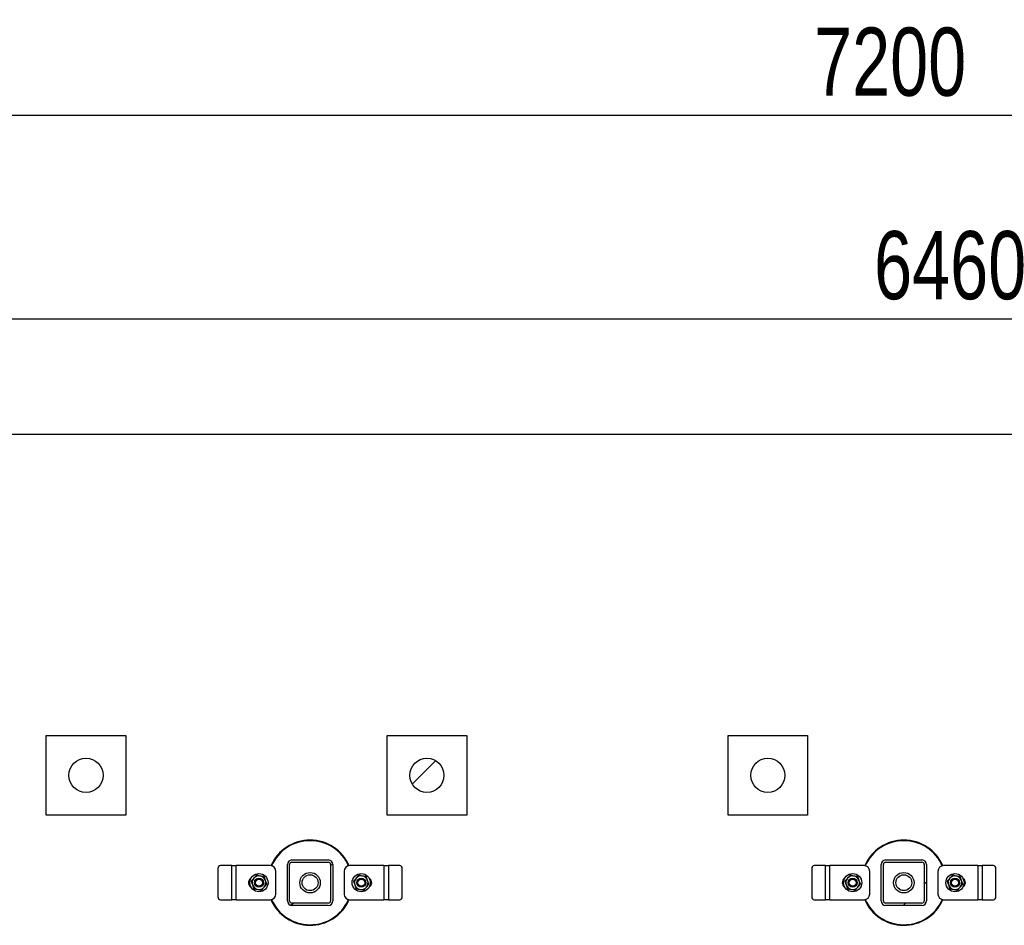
# Model space of a CAD drawing. Header units: millimetres. Extents: x 0 to 841, y 0 to 594.
# Tile 131 of 155: x 363 to 407, y 473 to 513. Entities that reach past the tile are written whole.
import ezdxf

# ---------------------------------------------------------------- set-up
doc = ezdxf.new("R2010")
doc.units = ezdxf.units.MM
doc.layers.add('COTES', color=1, linetype='Continuous')
doc.layers.add('TRAIT-FINS', color=9, linetype='Continuous')
doc.layers.add('TRAIT-FORT', color=4, linetype='Continuous', lineweight=25)
doc.styles.add('SLDTEXTSTYLE0', font='TXT', dxfattribs={"width": 0.75})
doc.dimstyles.new('SLDDIMSTYLE0', dxfattribs={"dimtxt": 3, "dimasz": 2, "dimexe": 0, "dimexo": 0.0625, "dimgap": 0.75, "dimtad": 1, "dimlfac": 40, "dimrnd": 1e-09, "dimzin": 12, "dimdsep": 46, "dimtxsty": 'SLDTEXTSTYLE0', "dimsah": 1, "dimcen": 0.09, "dimadec": 0, "dimazin": 3, "dimtfac": 1, "dimtofl": 0, "dimtmove": 0, "dimatfit": 3, "dimfxl": 1, "dimfrac": 2, "dimtolj": 1, "dimtzin": 12, "dimarcsym": 0})
doc.dimstyles.new('SLDDIMSTYLE1', dxfattribs={"dimtxt": 3, "dimasz": 2, "dimexe": 0, "dimexo": 0.0625, "dimgap": 0.75, "dimtad": 1, "dimdec": 0, "dimlfac": 40, "dimrnd": 1e-09, "dimzin": 12, "dimdsep": 46, "dimtxsty": 'SLDTEXTSTYLE0', "dimsah": 1, "dimcen": 0.09, "dimadec": 0, "dimazin": 3, "dimtfac": 1, "dimtdec": 0, "dimtofl": 0, "dimtmove": 0, "dimatfit": 3, "dimfxl": 1, "dimfrac": 2, "dimtolj": 1, "dimtzin": 12, "dimarcsym": 0})

# ---------------------------------------------------------------- blocks, each defined once
blk = doc.blocks.new('_D_11')
at = {"layer": 'COTES', "color": 1, "transparency": 16777216}
for p, q in [((324.511, 475.946), (324.511, 500.758)), ((486.011, 475.946), (486.011, 500.758)), ((324.511, 499.758), (486.011, 499.758))]:
    blk.add_line(p, q, dxfattribs=at)
for points in [[(324.511, 499.758), (326.511, 499.258), (326.511, 500.258)], [(486.011, 499.758), (484.011, 500.258), (484.011, 499.258)]]:
    blk.add_solid(points, dxfattribs=at)
at = {"layer": 'COTES', "color": 1, "transparency": 16777216, "insert": (400.828, 503.625), "char_height": 3, "attachment_point": 1, "style": 'SLDTEXTSTYLE0'}
blk.add_mtext('6460', dxfattribs=at)
blk = doc.blocks.new('_D_21')
at = {"layer": 'COTES', "color": 1, "transparency": 16777216}
for p, q in [((321.152, 480.672), (321.152, 509.713)), ((501.152, 480.672), (501.152, 509.713)), ((501.152, 508.713), (321.152, 508.713))]:
    blk.add_line(p, q, dxfattribs=at)
for points in [[(321.152, 508.713), (323.152, 508.213), (323.152, 509.213)], [(501.152, 508.713), (499.152, 509.213), (499.152, 508.213)]]:
    blk.add_solid(points, dxfattribs=at)
at = {"layer": 'COTES', "color": 1, "transparency": 16777216, "char_height": 3, "attachment_point": 1, "style": 'SLDTEXTSTYLE0'}
for s, insert in [('7200', (398.187, 512.58)), ('(12x600)', (408.179, 512.58))]:
    blk.add_mtext(s, dxfattribs=dict(at, insert=insert))

msp = doc.modelspace()

# ---------------------------------------------------------------- hatches: boundary and pattern name
at = {"layer": 'TRAIT-FINS'}
h = msp.add_hatch(dxfattribs=at)
h.set_pattern_fill('ANSI31', color=9, style=0)
edge = h.paths.add_edge_path(flags=0)
edge.add_arc((366.15193, 479.6718), 0.75, 0, 360)
h = msp.add_hatch(dxfattribs=at)
h.set_pattern_fill('ANSI31', color=9, style=0)
edge = h.paths.add_edge_path(flags=0)
edge.add_arc((381.15193, 479.6718), 0.75, 0, 360)
h = msp.add_hatch(dxfattribs=at)
h.set_pattern_fill('ANSI31', color=9, style=0)
edge = h.paths.add_edge_path(flags=0)
edge.add_arc((396.15193, 479.6718), 0.75, 0, 360)
h = msp.add_hatch(dxfattribs=at)
h.set_pattern_fill('ANSI31', color=9, angle=3e-322, style=0)
edge = h.paths.add_edge_path(flags=0)
edge.add_arc((376.81106, 475.74612), 0.2, 0, 90)
edge.add_line((376.81106, 475.94612), (375.21106, 475.94612))
edge.add_arc((375.21106, 475.74612), 0.2, 90, 180)
edge.add_line((375.01106, 475.74612), (375.01106, 474.14612))
edge.add_arc((375.21106, 474.14612), 0.2, 180, 270)
edge.add_line((375.21106, 473.94612), (376.81106, 473.94612))
edge.add_arc((376.81106, 474.14612), 0.2, 270, 360)
edge.add_line((377.01106, 474.14612), (377.01106, 475.74612))
edge = h.paths.add_edge_path(flags=0)
edge.add_line((375.21106, 475.84612), (376.81106, 475.84612))
edge.add_arc((376.81106, 475.74612), 0.1, 0, 90, ccw=False)
edge.add_line((376.91106, 475.74612), (376.91106, 474.14612))
edge.add_arc((376.81106, 474.14612), 0.1, 270, 360, ccw=False)
edge.add_line((376.81106, 474.04612), (375.21106, 474.04612))
edge.add_arc((375.21106, 474.14612), 0.1, 180, 270, ccw=False)
edge.add_line((375.11106, 474.14612), (375.11106, 475.74612))
edge.add_arc((375.21106, 475.74612), 0.1, 90, 180, ccw=False)
h = msp.add_hatch(dxfattribs=at)
h.set_pattern_fill('ANSI31', color=9, angle=3e-322, style=0)
edge = h.paths.add_edge_path(flags=0)
edge.add_arc((402.93606, 475.74612), 0.2, 0, 90)
edge.add_line((402.93606, 475.94612), (401.33606, 475.94612))
edge.add_arc((401.33606, 475.74612), 0.2, 90, 180)
edge.add_line((401.13606, 475.74612), (401.13606, 474.14612))
edge.add_arc((401.33606, 474.14612), 0.2, 180, 270)
edge.add_line((401.33606, 473.94612), (402.93606, 473.94612))
edge.add_arc((402.93606, 474.14612), 0.2, 270, 360)
edge.add_line((403.13606, 474.14612), (403.13606, 475.74612))
edge = h.paths.add_edge_path(flags=0)
edge.add_line((401.33606, 475.84612), (402.93606, 475.84612))
edge.add_arc((402.93606, 475.74612), 0.1, 0, 90, ccw=False)
edge.add_line((403.03606, 475.74612), (403.03606, 474.14612))
edge.add_arc((402.93606, 474.14612), 0.1, 270, 360, ccw=False)
edge.add_line((402.93606, 474.04612), (401.33606, 474.04612))
edge.add_arc((401.33606, 474.14612), 0.1, 180, 270, ccw=False)
edge.add_line((401.23606, 474.14612), (401.23606, 475.74612))
edge.add_arc((401.33606, 475.74612), 0.1, 90, 180, ccw=False)

# ---------------------------------------------------------------- linework, layer by layer
at = {"layer": 'TRAIT-FORT', "color": 4, "linetype": 'Continuous', "lineweight": 25}
for p, q in [((516.15193, 494.6718), (306.15193, 494.6718)), ((364.40193, 481.4218), (367.90193, 481.4218)), ((364.40193, 477.9218), (364.40193, 481.4218)), ((367.90193, 481.4218), (367.90193, 477.9218)), ((379.40193, 477.9218), (379.40193, 481.4218)), ((379.40193, 481.4218), (382.90193, 481.4218)), ((382.90193, 481.4218), (382.90193, 477.9218)), ((394.40193, 477.9218), (394.40193, 481.4218)), ((394.40193, 481.4218), (397.90193, 481.4218)), ((397.90193, 481.4218), (397.90193, 477.9218)), ((367.90193, 477.9218), (364.40193, 477.9218)), ((382.90193, 477.9218), (379.40193, 477.9218)), ((397.90193, 477.9218), (394.40193, 477.9218)), ((375.01106, 474.14612), (375.01106, 475.74612)), ((375.11106, 474.14612), (375.11106, 475.74612)), ((375.21106, 475.94612), (376.81106, 475.94612)), ((375.21106, 475.84612), (376.81106, 475.84612)), ((376.91106, 475.74612), (376.91106, 474.14612)), ((377.01106, 475.74612), (377.01106, 474.14612)), ((401.13606, 474.14612), (401.13606, 475.74612)), ((401.23606, 474.14612), (401.23606, 475.74612)), ((401.33606, 475.94612), (402.93606, 475.94612)), ((401.33606, 475.84612), (402.93606, 475.84612)), ((403.03606, 475.74612), (403.03606, 474.14612)), ((403.13606, 475.74612), (403.13606, 474.14612)), ((371.95795, 475.57112), (371.95795, 474.32112)), ((372.56106, 475.69612), (372.06621, 475.69612)), ((372.56106, 474.19612), (372.56106, 475.69612)), ((372.56106, 475.69612), (372.76106, 475.69612)), ((374.26106, 475.69612), (372.76106, 475.69612)), ((372.76106, 474.19612), (372.76106, 475.69612)), ((374.51106, 474.44612), (374.51106, 475.44612)), ((377.51106, 475.44612), (377.51106, 474.44612)), ((379.26106, 475.69612), (377.76106, 475.69612)), ((379.26106, 475.69612), (379.26106, 474.19612)), ((379.26106, 475.69612), (379.46106, 475.69612)), ((379.46106, 475.69612), (379.46106, 474.19612)), ((379.95592, 475.69612), (379.46106, 475.69612)), ((380.06417, 474.32112), (380.06417, 475.57112)), ((398.08295, 475.57112), (398.08295, 474.32112)), ((398.68606, 475.69612), (398.19121, 475.69612)), ((398.68606, 474.19612), (398.68606, 475.69612)), ((398.68606, 475.69612), (398.88606, 475.69612)), ((400.38606, 475.69612), (398.88606, 475.69612)), ((398.88606, 474.19612), (398.88606, 475.69612)), ((400.63606, 474.44612), (400.63606, 475.44612)), ((403.63606, 475.44612), (403.63606, 474.44612)), ((405.38606, 475.69612), (403.88606, 475.69612)), ((405.38606, 475.69612), (405.38606, 474.19612)), ((405.38606, 475.69612), (405.58606, 475.69612)), ((405.58606, 475.69612), (405.58606, 474.19612)), ((406.08092, 475.69612), (405.58606, 475.69612)), ((406.18917, 474.32112), (406.18917, 475.57112)), ((372.06621, 474.19612), (372.56106, 474.19612)), ((372.76106, 474.19612), (372.56106, 474.19612)), ((372.76106, 474.19612), (374.26106, 474.19612)), ((376.81106, 474.04612), (375.21106, 474.04612)), ((377.69215, 474.17382), (377.70664, 474.20618)), ((377.73108, 474.19968), (377.71487, 474.16338)), ((377.76106, 474.19612), (379.26106, 474.19612)), ((379.46106, 474.19612), (379.26106, 474.19612)), ((379.46106, 474.19612), (379.95592, 474.19612)), ((398.19121, 474.19612), (398.68606, 474.19612)), ((398.88606, 474.19612), (398.68606, 474.19612)), ((398.88606, 474.19612), (400.38606, 474.19612)), ((402.93606, 474.04612), (401.33606, 474.04612)), ((403.81715, 474.17382), (403.83164, 474.20618)), ((403.85608, 474.19968), (403.83987, 474.16338)), ((403.88606, 474.19612), (405.38606, 474.19612)), ((405.58606, 474.19612), (405.38606, 474.19612)), ((405.58606, 474.19612), (406.08092, 474.19612)), ((376.81106, 473.94612), (375.21106, 473.94612)), ((402.93606, 473.94612), (401.33606, 473.94612))]:
    msp.add_line(p, q, dxfattribs=at)
for centre, radius in [((366.15193, 479.6718), 0.75), ((381.15193, 479.6718), 0.75), ((396.15193, 479.6718), 0.75), ((373.76106, 474.94612), 0.4), ((376.01106, 474.94612), 0.45), ((376.01106, 474.94612), 0.35), ((378.26106, 474.94612), 0.4), ((399.88606, 474.94612), 0.4), ((402.13606, 474.94612), 0.45), ((402.13606, 474.94612), 0.35), ((404.38606, 474.94612), 0.4), ((373.76106, 474.94612), 0.2), ((373.76106, 474.94612), 0.1525), ((378.26106, 474.94612), 0.2), ((378.26106, 474.94612), 0.1525), ((399.88606, 474.94612), 0.2), ((399.88606, 474.94612), 0.1525), ((404.38606, 474.94612), 0.2), ((404.38606, 474.94612), 0.1525)]:
    msp.add_circle(centre, radius, dxfattribs=at)
for centre, radius, start, end in [((376.01106, 474.94612), 1.875, 23.412747, 156.539729), ((376.01106, 474.94612), 1.85, 23.583394, 156.429081), ((402.13606, 474.94612), 1.875, 23.412747, 156.539729), ((402.13606, 474.94612), 1.85, 23.583394, 156.429081), ((375.21106, 475.74612), 0.2, 90, 180), ((375.21106, 475.74612), 0.1, 90, 180), ((376.81106, 475.74612), 0.2, 0, 90), ((376.81106, 475.74612), 0.1, 0, 90), ((401.33606, 475.74612), 0.2, 90, 180), ((401.33606, 475.74612), 0.1, 90, 180), ((402.93606, 475.74612), 0.2, 0, 90), ((402.93606, 475.74612), 0.1, 0, 90), ((372.07523, 475.57893), 0.11753, 94.40195, 183.811261), ((374.26106, 475.44612), 0.25, 0, 90), ((377.76106, 475.44612), 0.25, 90, 180), ((379.9469, 475.57893), 0.11753, 356.188739, 85.59805), ((398.20023, 475.57893), 0.11753, 94.40195, 183.811261), ((400.38606, 475.44612), 0.25, 0, 90), ((403.88606, 475.44612), 0.25, 90, 180), ((406.0719, 475.57893), 0.11753, 356.188739, 85.59805), ((373.51106, 474.94612), 0.2125, 118.891154, 240.799062), ((373.76106, 474.94612), 0.3, 139.497794, 199.497794), ((373.76106, 474.94612), 0.3, 199.497794, 259.497794), ((373.76106, 474.94612), 0.3, 79.497794, 139.497794), ((373.76106, 474.94612), 0.3, 19.497794, 79.497794), ((373.76106, 474.94612), 0.3, 319.497794, 19.497794), ((378.26106, 474.94612), 0.3, 139.497794, 199.497794), ((378.26106, 474.94612), 0.3, 199.497794, 259.497794), ((378.26106, 474.94612), 0.3, 79.497794, 139.497794), ((378.26106, 474.94612), 0.3, 19.497794, 79.497794), ((378.26106, 474.94612), 0.3, 319.497794, 19.497794), ((378.51106, 474.94612), 0.2125, 298.891154, 60.799062), ((399.63606, 474.94612), 0.2125, 118.891154, 240.799062), ((399.88606, 474.94612), 0.3, 139.497794, 199.497794), ((399.88606, 474.94612), 0.3, 199.497794, 259.497794), ((399.88606, 474.94612), 0.3, 79.497794, 139.497794), ((399.88606, 474.94612), 0.3, 19.497794, 79.497794), ((399.88606, 474.94612), 0.3, 319.497794, 19.497794), ((404.38606, 474.94612), 0.3, 139.497794, 199.497794), ((404.38606, 474.94612), 0.3, 199.497794, 259.497794), ((404.38606, 474.94612), 0.3, 79.497794, 139.497794), ((404.38606, 474.94612), 0.3, 19.497794, 79.497794), ((404.38606, 474.94612), 0.3, 319.497794, 19.497794), ((404.63606, 474.94612), 0.2125, 298.891154, 60.799062), ((373.76106, 474.94612), 0.3, 259.497794, 319.497794), ((374.26106, 474.44612), 0.25, 270, 0), ((377.76106, 474.44612), 0.25, 180, 270), ((378.26106, 474.94612), 0.3, 259.497794, 319.497794), ((399.88606, 474.94612), 0.3, 259.497794, 319.497794), ((400.38606, 474.44612), 0.25, 270, 0), ((403.88606, 474.44612), 0.25, 180, 270), ((404.38606, 474.94612), 0.3, 259.497794, 319.497794), ((372.07523, 474.31331), 0.11753, 176.188739, 265.59805), ((376.01106, 474.94612), 1.875, 203.411828, 335.32581), ((376.01106, 474.94612), 1.85, 203.572307, 335.32581), ((375.21106, 474.14612), 0.2, 180, 270), ((375.21106, 474.14612), 0.1, 180, 270), ((376.81106, 474.14612), 0.1, 270, 0), ((376.81106, 474.14612), 0.2, 270, 0), ((379.9469, 474.31331), 0.11753, 274.40195, 3.811261), ((398.20023, 474.31331), 0.11753, 176.188739, 265.59805), ((402.13606, 474.94612), 1.875, 203.411828, 335.32581), ((402.13606, 474.94612), 1.85, 203.572307, 335.32581), ((401.33606, 474.14612), 0.2, 180, 270), ((401.33606, 474.14612), 0.1, 180, 270), ((402.93606, 474.14612), 0.2, 270, 0), ((402.93606, 474.14612), 0.1, 270, 0), ((406.0719, 474.31331), 0.11753, 274.40195, 3.811261)]:
    msp.add_arc(centre, radius, start, end, dxfattribs=at)
for points, knots in [([(373.53295, 475.14096), (373.51416, 475.11896), (373.47642, 475.07478), (373.43916, 475.03116), (373.42045, 475.00926)], [0, 0, 0, 0, 0.49784375, 1, 1, 1, 1]), ([(373.42045, 475.00926), (373.42999, 474.98232), (373.44914, 474.92825), (373.46853, 474.87348), (373.47826, 474.84599)], [0, 0, 0, 0, 0.49816548, 1, 1, 1, 1]), ([(373.47826, 474.84599), (373.48792, 474.81872), (373.50732, 474.76394), (373.52646, 474.70987), (373.53608, 474.68271)], [0, 0, 0, 0, 0.49784375, 1, 1, 1, 1]), ([(373.64544, 475.27266), (373.62688, 475.25094), (373.58963, 475.20732), (373.55189, 475.16314), (373.53295, 475.14096)], [0, 0, 0, 0, 0.49816549, 1, 1, 1, 1]), ([(373.81574, 475.24109), (373.7873, 475.24637), (373.73016, 475.25696), (373.67376, 475.26741), (373.64544, 475.27266)], [0, 0, 0, 0, 0.49784375, 1, 1, 1, 1]), ([(373.98605, 475.20952), (373.95795, 475.21473), (373.90155, 475.22519), (373.84442, 475.23578), (373.81574, 475.24109)], [0, 0, 0, 0, 0.49816549, 1, 1, 1, 1]), ([(374.04386, 475.04625), (374.0342, 475.07352), (374.01481, 475.1283), (373.99566, 475.18237), (373.98605, 475.20952)], [0, 0, 0, 0, 0.49784375, 1, 1, 1, 1]), ([(373.98918, 474.75128), (374.00796, 474.77327), (374.0457, 474.81746), (374.08296, 474.86107), (374.10167, 474.88298)], [0, 0, 0, 0, 0.49784375, 1, 1, 1, 1]), ([(374.10167, 474.88298), (374.09213, 474.90991), (374.07299, 474.96398), (374.05359, 475.01876), (374.04386, 475.04625)], [0, 0, 0, 0, 0.49816549, 1, 1, 1, 1]), ([(378.03295, 475.14096), (378.01416, 475.11896), (377.97642, 475.07478), (377.93916, 475.03116), (377.92045, 475.00926)], [0, 0, 0, 0, 0.49784375, 1, 1, 1, 1]), ([(377.92045, 475.00926), (377.92999, 474.98232), (377.94914, 474.92825), (377.96853, 474.87348), (377.97826, 474.84599)], [0, 0, 0, 0, 0.49816549, 1, 1, 1, 1]), ([(377.97826, 474.84599), (377.98792, 474.81872), (378.00732, 474.76394), (378.02646, 474.70987), (378.03608, 474.68271)], [0, 0, 0, 0, 0.49784375, 1, 1, 1, 1]), ([(378.14544, 475.27266), (378.12688, 475.25094), (378.08963, 475.20732), (378.05189, 475.16314), (378.03295, 475.14096)], [0, 0, 0, 0, 0.49816548, 1, 1, 1, 1]), ([(378.31574, 475.24109), (378.2873, 475.24637), (378.23016, 475.25696), (378.17376, 475.26741), (378.14544, 475.27266)], [0, 0, 0, 0, 0.49784375, 1, 1, 1, 1]), ([(378.48605, 475.20952), (378.45795, 475.21473), (378.40155, 475.22519), (378.34442, 475.23578), (378.31574, 475.24109)], [0, 0, 0, 0, 0.49816548, 1, 1, 1, 1]), ([(378.54386, 475.04625), (378.5342, 475.07352), (378.51481, 475.1283), (378.49566, 475.18237), (378.48605, 475.20952)], [0, 0, 0, 0, 0.49784375, 1, 1, 1, 1]), ([(378.48918, 474.75128), (378.50796, 474.77327), (378.5457, 474.81746), (378.58296, 474.86107), (378.60167, 474.88298)], [0, 0, 0, 0, 0.49784375, 1, 1, 1, 1]), ([(378.60167, 474.88298), (378.59213, 474.90991), (378.57299, 474.96398), (378.55359, 475.01876), (378.54386, 475.04625)], [0, 0, 0, 0, 0.49816548, 1, 1, 1, 1]), ([(399.65795, 475.14096), (399.63916, 475.11896), (399.60142, 475.07478), (399.56416, 475.03116), (399.54545, 475.00926)], [0, 0, 0, 0, 0.49784375, 1, 1, 1, 1]), ([(399.54545, 475.00926), (399.55499, 474.98232), (399.57414, 474.92825), (399.59353, 474.87348), (399.60326, 474.84599)], [0, 0, 0, 0, 0.49816548, 1, 1, 1, 1]), ([(399.60326, 474.84599), (399.61292, 474.81872), (399.63232, 474.76394), (399.65146, 474.70987), (399.66108, 474.68271)], [0, 0, 0, 0, 0.49784375, 1, 1, 1, 1]), ([(399.77044, 475.27266), (399.75188, 475.25094), (399.71463, 475.20732), (399.67689, 475.16314), (399.65795, 475.14096)], [0, 0, 0, 0, 0.49816549, 1, 1, 1, 1]), ([(399.94074, 475.24109), (399.9123, 475.24637), (399.85516, 475.25696), (399.79876, 475.26741), (399.77044, 475.27266)], [0, 0, 0, 0, 0.49784375, 1, 1, 1, 1]), ([(400.11105, 475.20952), (400.08295, 475.21473), (400.02655, 475.22519), (399.96942, 475.23578), (399.94074, 475.24109)], [0, 0, 0, 0, 0.49816549, 1, 1, 1, 1]), ([(400.16886, 475.04625), (400.1592, 475.07352), (400.13981, 475.1283), (400.12066, 475.18237), (400.11105, 475.20952)], [0, 0, 0, 0, 0.49784375, 1, 1, 1, 1]), ([(400.11418, 474.75128), (400.13296, 474.77327), (400.1707, 474.81746), (400.20796, 474.86107), (400.22667, 474.88298)], [0, 0, 0, 0, 0.49784375, 1, 1, 1, 1]), ([(400.22667, 474.88298), (400.21713, 474.90991), (400.19799, 474.96398), (400.17859, 475.01876), (400.16886, 475.04625)], [0, 0, 0, 0, 0.49816549, 1, 1, 1, 1]), ([(404.15795, 475.14096), (404.13916, 475.11896), (404.10142, 475.07478), (404.06416, 475.03116), (404.04545, 475.00926)], [0, 0, 0, 0, 0.49784375, 1, 1, 1, 1]), ([(404.04545, 475.00926), (404.05499, 474.98232), (404.07414, 474.92825), (404.09353, 474.87348), (404.10326, 474.84599)], [0, 0, 0, 0, 0.49816549, 1, 1, 1, 1]), ([(404.10326, 474.84599), (404.11292, 474.81872), (404.13232, 474.76394), (404.15146, 474.70987), (404.16108, 474.68271)], [0, 0, 0, 0, 0.49784375, 1, 1, 1, 1]), ([(404.27044, 475.27266), (404.25188, 475.25094), (404.21463, 475.20732), (404.17689, 475.16314), (404.15795, 475.14096)], [0, 0, 0, 0, 0.49816548, 1, 1, 1, 1]), ([(404.44074, 475.24109), (404.4123, 475.24637), (404.35516, 475.25696), (404.29876, 475.26741), (404.27044, 475.27266)], [0, 0, 0, 0, 0.49784375, 1, 1, 1, 1]), ([(404.61105, 475.20952), (404.58295, 475.21473), (404.52655, 475.22519), (404.46942, 475.23578), (404.44074, 475.24109)], [0, 0, 0, 0, 0.49816548, 1, 1, 1, 1]), ([(404.66886, 475.04625), (404.6592, 475.07352), (404.63981, 475.1283), (404.62066, 475.18237), (404.61105, 475.20952)], [0, 0, 0, 0, 0.49784375, 1, 1, 1, 1]), ([(404.61418, 474.75128), (404.63296, 474.77327), (404.6707, 474.81746), (404.70796, 474.86107), (404.72667, 474.88298)], [0, 0, 0, 0, 0.49784375, 1, 1, 1, 1]), ([(404.72667, 474.88298), (404.71713, 474.90991), (404.69799, 474.96398), (404.67859, 475.01876), (404.66886, 475.04625)], [0, 0, 0, 0, 0.49816548, 1, 1, 1, 1]), ([(373.53608, 474.68271), (373.56417, 474.67751), (373.62057, 474.66705), (373.67771, 474.65646), (373.70638, 474.65114)], [0, 0, 0, 0, 0.49816548, 1, 1, 1, 1]), ([(373.70638, 474.65114), (373.73482, 474.64587), (373.79196, 474.63528), (373.84836, 474.62482), (373.87668, 474.61957)], [0, 0, 0, 0, 0.49784375, 1, 1, 1, 1]), ([(373.87668, 474.61957), (373.89524, 474.6413), (373.9325, 474.68492), (373.97024, 474.7291), (373.98918, 474.75128)], [0, 0, 0, 0, 0.49816548, 1, 1, 1, 1]), ([(378.03608, 474.68271), (378.06417, 474.67751), (378.12057, 474.66705), (378.17771, 474.65646), (378.20638, 474.65114)], [0, 0, 0, 0, 0.49816549, 1, 1, 1, 1]), ([(378.20638, 474.65114), (378.23482, 474.64587), (378.29196, 474.63528), (378.34836, 474.62482), (378.37668, 474.61957)], [0, 0, 0, 0, 0.49784375, 1, 1, 1, 1]), ([(378.37668, 474.61957), (378.39524, 474.6413), (378.4325, 474.68492), (378.47024, 474.7291), (378.48918, 474.75128)], [0, 0, 0, 0, 0.49816549, 1, 1, 1, 1]), ([(399.66108, 474.68271), (399.68917, 474.67751), (399.74557, 474.66705), (399.80271, 474.65646), (399.83138, 474.65114)], [0, 0, 0, 0, 0.49816548, 1, 1, 1, 1]), ([(399.83138, 474.65114), (399.85982, 474.64587), (399.91696, 474.63528), (399.97336, 474.62482), (400.00168, 474.61957)], [0, 0, 0, 0, 0.49784375, 1, 1, 1, 1]), ([(400.00168, 474.61957), (400.02024, 474.6413), (400.0575, 474.68492), (400.09524, 474.7291), (400.11418, 474.75128)], [0, 0, 0, 0, 0.49816548, 1, 1, 1, 1]), ([(404.16108, 474.68271), (404.18917, 474.67751), (404.24557, 474.66705), (404.30271, 474.65646), (404.33138, 474.65114)], [0, 0, 0, 0, 0.49816549, 1, 1, 1, 1]), ([(404.33138, 474.65114), (404.35982, 474.64587), (404.41696, 474.63528), (404.47336, 474.62482), (404.50168, 474.61957)], [0, 0, 0, 0, 0.49784375, 1, 1, 1, 1]), ([(404.50168, 474.61957), (404.52024, 474.6413), (404.5575, 474.68492), (404.59524, 474.7291), (404.61418, 474.75128)], [0, 0, 0, 0, 0.49816549, 1, 1, 1, 1])]:
    msp.add_open_spline(points, degree=3, knots=knots, dxfattribs=at)

# ---------------------------------------------------------------- dimensions: what is measured, and where the dimension line sits
at = {"layer": 'COTES', "color": 1}
dim = msp.add_linear_dim(base=(321.15193, 508.71273), p1=(501.15193, 479.6718), p2=(321.15193, 479.6718), text='<> (12x600)', dimstyle='SLDDIMSTYLE0', dxfattribs=at)
dim.commit()
dim.dimension.update_dxf_attribs({"geometry": '_D_21', "text_midpoint": (411.15193, 508.71273), "dimtype": 160})
dim = msp.add_linear_dim(base=(486.01106, 499.75789), p1=(324.51106, 474.94612), p2=(486.01106, 474.94612), dimstyle='SLDDIMSTYLE1', dxfattribs=at)
dim.commit()
dim.dimension.update_dxf_attribs({"geometry": '_D_11', "text_midpoint": (405.26106, 499.75789), "dimtype": 160})

doc.saveas('drawing.dxf')
